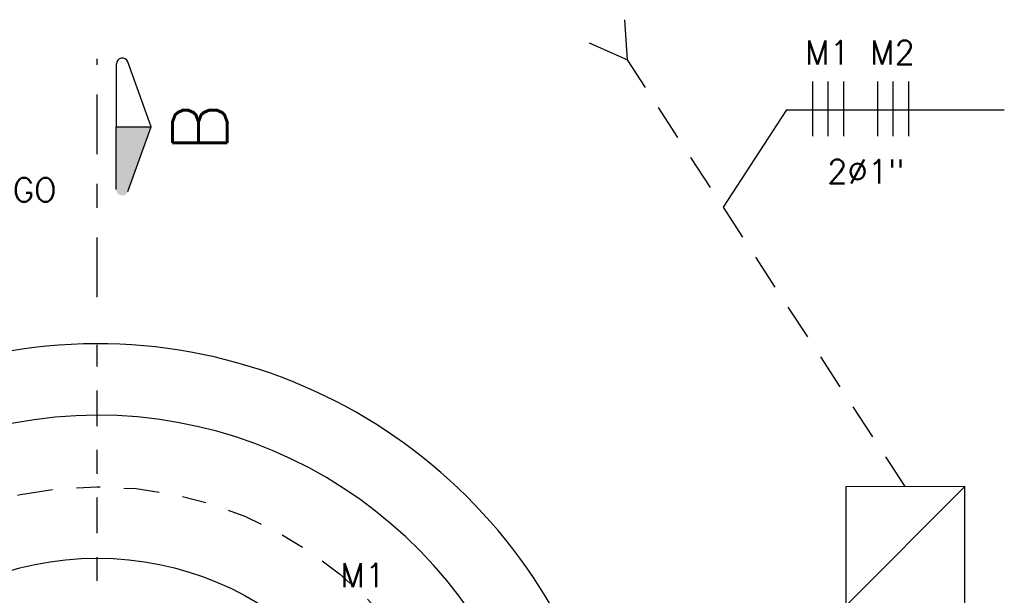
# Model space of a CAD drawing. Header units: millimetres. Extents: x 197878 to 197999, y 8707052 to 8707093.
# Tile 17 of 22: x 197887.44 to 197891.57, y 8707075.86 to 8707078.28. Entities that reach past the tile are written whole.
import ezdxf
from ezdxf.enums import TextEntityAlignment as Align

# ---------------------------------------------------------------- set-up
doc = ezdxf.new("R2010")
doc.units = ezdxf.units.MM
doc.header["$LTSCALE"] = 0.1
for name, pattern in [('DASHDOT', [1, 0.5, -0.25, 0, -0.25]), ('DASHDOTX2', [2, 1, -0.5, 0, -0.5]), ('DASHED', [0.75, 0.5, -0.25])]:
    doc.linetypes.add(name, pattern=pattern)
for name, color, linetype in [('EIXO', 7, 'DASHDOT'), ('ELE-DUTO', 8, 'Continuous'), ('ELE_CIR', 2, 'Continuous'), ('ELE_TX_CIR', 2, 'Continuous'), ('ELE_TX_GERAL', 2, 'Continuous'), ('EPTOS200', 8, 'Continuous'), ('ESTRUTURA', 5, 'Continuous'), ('RELAÇÀO', 2, 'Continuous'), ('TEXTO', 2, 'Continuous')]:
    doc.layers.add(name, color=color, linetype=linetype)
doc.styles.add('romans', font='romans.shx')

msp = doc.modelspace()

# ---------------------------------------------------------------- hatches: boundary and pattern name
at = {"layer": 'RELAÇÀO', "ltscale": 0.2}
msp.add_hatch(color=7, dxfattribs=at).paths.add_polyline_path([(197887.843, 8707077.8297), (197887.9892, 8707077.8295), (197887.8913, 8707077.5572, -0.841128), (197887.8428, 8707077.5657)])

# ---------------------------------------------------------------- linework, layer by layer
at = {"layer": 'EIXO', "color": 7, "linetype": 'DASHDOTX2', "ltscale": 2.5}
msp.add_line((197887.7628, 8707077.1146), (197887.7628, 8707078.1146), dxfattribs=at)
at = {"layer": 'EIXO', "color": 7, "ltscale": 3}
msp.add_line((197887.7628, 8707072.5226), (197887.7628, 8707076.9137), dxfattribs=at)
msp.add_circle((197887.7628, 8707074.7181), 1.6, dxfattribs=at)
at = {"layer": 'ELE-DUTO'}
msp.add_lwpolyline([(197889.8297, 8707078.1821), (197889.9905, 8707078.1101), (197889.9791, 8707078.2793)], dxfattribs=at)
at = {"layer": 'ELE-DUTO', "linetype": 'DASHED', "ltscale": 3}
msp.add_lwpolyline([(197891.1576, 8707076.3183), (197889.9905, 8707078.1101)], dxfattribs=at)
at = {"layer": 'ELE_CIR', "color": 2}
msp.add_line((197890.6586, 8707077.9003), (197891.574, 8707077.9003), dxfattribs=at)
at = {"layer": 'ELE_CIR', "linetype": 'Continuous'}
for points in [[(197890.7683, 8707078.0195), (197890.7683, 8707077.7988)], [(197890.7683, 8707078.0106), (197890.7683, 8707077.7899)], [(197890.8332, 8707078.0195), (197890.8332, 8707077.7988)], [(197890.8332, 8707078.0106), (197890.8332, 8707077.7899)], [(197890.899, 8707078.0195), (197890.899, 8707077.7988)], [(197890.899, 8707078.0106), (197890.899, 8707077.7899)], [(197891.0412, 8707078.0193), (197891.0412, 8707077.7986)], [(197891.0412, 8707078.0104), (197891.0412, 8707077.7897)], [(197891.1061, 8707078.0193), (197891.1061, 8707077.7986)], [(197891.1061, 8707078.0104), (197891.1061, 8707077.7897)], [(197891.1719, 8707078.0193), (197891.1719, 8707077.7986)], [(197891.1719, 8707078.0104), (197891.1719, 8707077.7897)]]:
    msp.add_lwpolyline(points, dxfattribs=at)
at = {"layer": 'ELE_CIR', "color": 2}
msp.add_lwpolyline([(197890.6586, 8707077.9003), (197890.3933, 8707077.4918)], dxfattribs=at)
at = {"layer": 'EPTOS200'}
msp.add_lwpolyline([(197890.908, 8707075.8179), (197891.408, 8707075.8182), (197891.4076, 8707076.3182), (197890.9076, 8707076.3179)], close=True, dxfattribs=at)
msp.add_lwpolyline([(197891.4076, 8707076.3182), (197890.908, 8707075.8179)], dxfattribs=at)
at = {"layer": 'ESTRUTURA', "color": 7}
msp.add_circle((197887.7628, 8707074.7181), 1.3, dxfattribs=at)
for radius, start, end in [(2.2, 13.8061, 346.1939), (1.9, 16.0419, 343.9596)]:
    msp.add_arc((197887.7628, 8707074.7181), radius, start, end, dxfattribs=at)
at = {"layer": 'RELAÇÀO', "color": 7}
for p, q in [((197887.8428, 8707077.5657), (197887.8432, 8707078.0937)), ((197887.9892, 8707077.8295), (197887.8917, 8707078.1021)), ((197887.843, 8707077.8297), (197887.9892, 8707077.8295)), ((197887.8913, 8707077.5572), (197887.9892, 8707077.8295))]:
    msp.add_line(p, q, dxfattribs=at)
msp.add_arc((197887.8682, 8707078.0936), 0.025, 19.7739, 180.0465, dxfattribs=at)

# ---------------------------------------------------------------- texts
at = {"layer": 'ELE_TX_CIR', "lineweight": -3, "style": 'romans'}
for s, p in [('M1 ', (197890.737, 8707078.0916)), ('M2 ', (197891.0099, 8707078.0914))]:
    msp.add_text(s, height=0.1, dxfattribs=at).set_placement(p)
at = {"layer": 'ELE_TX_CIR', "linetype": 'Continuous', "lineweight": -3, "style": 'romans'}
msp.add_text('2%%C1" ', height=0.1, dxfattribs=at).set_placement((197890.8292, 8707077.5918))
at = {"layer": 'ELE_TX_CIR', "color": 2, "linetype": 'Continuous', "insert": (197888.7847, 8707075.9466), "char_height": 0.1, "attachment_point": 4, "style": 'romans'}
msp.add_mtext('M1', dxfattribs=at)
at = {"layer": 'ELE_TX_GERAL', "color": 2, "linetype": 'Continuous', "style": 'romans'}
msp.add_text('VEM DO ABRIGO ', height=0.1, dxfattribs=at).set_placement((197887.0973, 8707077.5647), align=Align.MIDDLE)
at = {"layer": 'TEXTO', "color": 7, "style": 'romans'}
msp.add_text('B', height=0.23, rotation=90, dxfattribs=at).set_placement((197888.1942, 8707077.826), align=Align.MIDDLE)

doc.saveas('drawing.dxf')
